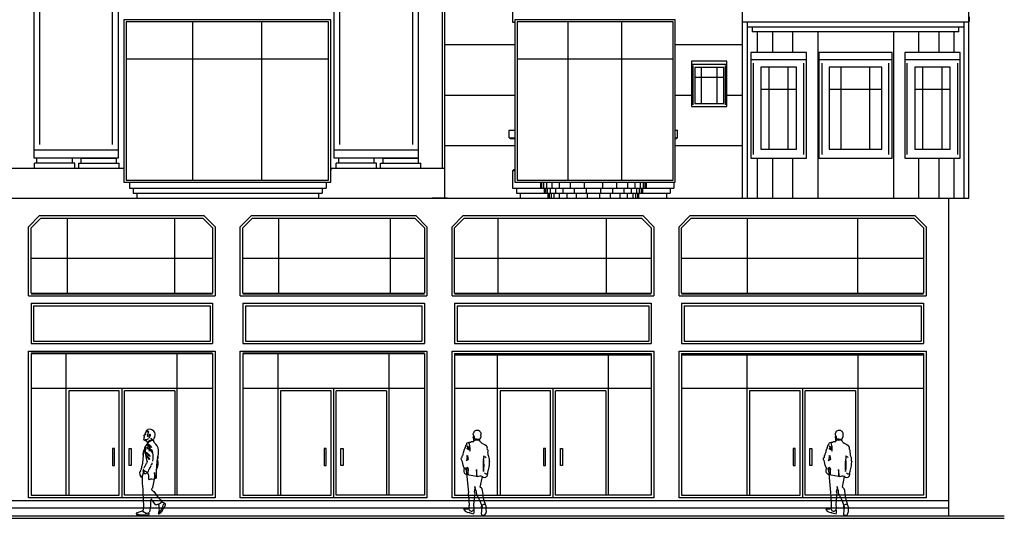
# Model space of a CAD drawing. Header units: inches. Extents: x 330 to 939, y 702 to 1608.
# Tile 4 of 13: x 763 to 939, y 702 to 791. Entities that reach past the tile are written whole.
import ezdxf

# ---------------------------------------------------------------- set-up
doc = ezdxf.new("R2010")
doc.units = ezdxf.units.IN
doc.header["$MEASUREMENT"] = 0
for name, color, linetype, lineweight in [('01_EXISTING_RETAINED', 7, 'Continuous', 25), ('02_NEW_FACADE', 7, 'Continuous', 25), ('03_NEW_WINDOWS', 7, 'Continuous', 25), ('04_GLAZED_ENCLOSURES', 7, 'Continuous', 25)]:
    doc.layers.add(name, color=color, linetype=linetype, lineweight=lineweight)

# ---------------------------------------------------------------- blocks, each defined once
blk = doc.blocks.new('C_ENCLOSURE_04')
at = {"layer": '04_GLAZED_ENCLOSURES'}
for points in [[(14.3, -14.5), (14.3, 14.5), (-14.3, 14.5), (-14.3, -14.5)], [(13.9, -14.1), (13.9, 14.1), (-13.9, 14.1), (-13.9, -14.1)]]:
    blk.add_lwpolyline(points, close=True, dxfattribs=at)
for points in [[(-4.77, -14.1), (-4.77, 14.1)], [(4.77, -14.1), (4.77, 14.1)], [(-13.9, 7.54), (13.9, 7.54)]]:
    blk.add_lwpolyline(points, dxfattribs=at)
blk = doc.blocks.new('C_ENCLOSURE_07')
at = {"layer": '04_GLAZED_ENCLOSURES'}
for points in [[(18.45, -14.5), (18.45, 14.5), (-18.45, 14.5), (-18.45, -14.5)], [(18.05, -14.1), (18.05, 14.1), (-18.05, 14.1), (-18.05, -14.1)]]:
    blk.add_lwpolyline(points, close=True, dxfattribs=at)
for points in [[(-6.15, -14.1), (-6.15, 14.1)], [(6.15, -14.1), (6.15, 14.1)], [(-18.05, 7.54), (18.05, 7.54)]]:
    blk.add_lwpolyline(points, dxfattribs=at)
blk = doc.blocks.new('C_WINDOW_10')
at = {"layer": '03_NEW_WINDOWS'}
for points in [[(4.94, -9.42), (4.94, 9.42), (-4.94, 9.42), (-4.94, -9.42)], [(4.94, 8.19), (4.94, 9.42), (-4.94, 9.42), (-4.94, 8.19)], [(3.16, -7.82), (3.16, 6.78), (-3.16, 6.78), (-3.16, -7.82)]]:
    blk.add_lwpolyline(points, close=True, dxfattribs=at)
for points in [[(-4.5, -8.76), (-4.5, 7.53)], [(4.5, -8.76), (4.5, 7.53)], [(-1.71, -7.82), (-1.71, 6.78)], [(1.71, -7.82), (1.71, 6.78)], [(-3.16, 2.84), (3.16, 2.84)]]:
    blk.add_lwpolyline(points, dxfattribs=at)
blk = doc.blocks.new('C_WINDOW_13')
at = {"layer": '03_NEW_WINDOWS'}
for points in [[(6.53, -9.42), (6.53, 9.42), (-6.53, 9.42), (-6.53, -9.42)], [(6.53, 8.19), (6.53, 9.42), (-6.53, 9.42), (-6.53, 8.19)], [(4.7, -7.82), (4.7, 6.78), (-4.7, 6.78), (-4.7, -7.82)]]:
    blk.add_lwpolyline(points, close=True, dxfattribs=at)
for points in [[(-5.94, -8.76), (-5.94, 7.53)], [(5.94, -8.76), (5.94, 7.53)], [(-2.54, -7.82), (-2.54, 6.78)], [(2.54, -7.82), (2.54, 6.78)], [(-4.7, 2.84), (4.7, 2.84)]]:
    blk.add_lwpolyline(points, dxfattribs=at)
blk = doc.blocks.new('C_WINDOW_16')
at = {"layer": '03_NEW_WINDOWS'}
for points in [[(4.94, -9.42), (4.94, 9.42), (-4.94, 9.42), (-4.94, -9.42)], [(4.94, 8.19), (4.94, 9.42), (-4.94, 9.42), (-4.94, 8.19)], [(3.16, -7.82), (3.16, 6.78), (-3.16, 6.78), (-3.16, -7.82)]]:
    blk.add_lwpolyline(points, close=True, dxfattribs=at)
for points in [[(-4.5, -8.76), (-4.5, 7.53)], [(4.5, -8.76), (4.5, 7.53)], [(-1.71, -7.82), (-1.71, 6.78)], [(1.71, -7.82), (1.71, 6.78)], [(-3.16, 2.84), (3.16, 2.84)]]:
    blk.add_lwpolyline(points, dxfattribs=at)
blk = doc.blocks.new('C_WINDOW_26')
at = {"layer": '03_NEW_WINDOWS'}
for points in [[(3.1461, -4.045), (3.1461, 4.045), (-3.1461, 4.045), (-3.1461, -4.045)], [(3.1461, 3.51915), (3.1461, 4.045), (-3.1461, 4.045), (-3.1461, 3.51915)], [(2.5961, -3.545), (2.5961, 2.9124), (-2.5961, 2.9124), (-2.5961, -3.545)]]:
    blk.add_lwpolyline(points, close=True, dxfattribs=at)
for points in [[(-2.862951, -3.76185), (-2.862951, 3.236)], [(-1.401894, -3.545), (-1.401894, 2.9124)], [(1.401894, -3.545), (1.401894, 2.9124)], [(2.862951, -3.76185), (2.862951, 3.236)], [(-2.5961, 1.168902), (2.5961, 1.168902)]]:
    blk.add_lwpolyline(points, dxfattribs=at)

msp = doc.modelspace()

# ---------------------------------------------------------------- linework, layer by layer
at = {"layer": '01_EXISTING_RETAINED'}
for p, q in [((838.77, 866.83), (838.77, 764.97)), ((839.22, 866.83), (839.22, 759.58)), ((892.25, 848.55), (892.25, 759.58)), ((932.7, 759.58), (932.7, 848.55)), ((851.35, 794.19), (851.35, 791.04)), ((892.27, 791.96), (892.27, 791.07)), ((932.72, 791.96), (932.72, 791.07)), ((851.35, 791.04), (851.73, 791.04)), ((892.27, 791.07), (893.17, 791.07)), ((893.15, 791.07), (893.15, 759.58)), ((893.17, 791.07), (931.82, 791.07)), ((893.17, 791.07), (893.17, 790.17)), ((893.17, 790.17), (894.07, 790.17)), ((894.07, 790.17), (930.92, 790.17)), ((894.07, 790.17), (894.07, 789.27)), ((930.92, 790.17), (931.82, 790.17)), ((930.92, 789.27), (930.92, 790.17)), ((931.8, 791.07), (931.8, 759.58)), ((931.82, 791.07), (932.72, 791.07)), ((931.82, 790.17), (931.82, 791.07)), ((930.92, 789.27), (894.07, 789.27)), ((894.95, 789.27), (894.95, 785.63)), ((897.65, 789.27), (897.65, 785.63)), ((901.24, 789.27), (901.24, 785.63)), ((905.74, 789.27), (905.74, 759.58)), ((919.22, 789.27), (919.22, 759.58)), ((923.71, 789.27), (923.71, 785.63)), ((927.31, 789.27), (927.31, 785.63)), ((930.01, 789.27), (930.01, 785.63)), ((839.22, 787), (851.73, 787)), ((880.37, 787), (892.25, 787)), ((839.22, 778.01), (851.73, 778.01)), ((880.37, 778.01), (883.24, 778.01)), ((889.58, 778.01), (892.25, 778.01)), ((850.72, 770.37), (850.72, 771.72)), ((850.72, 771.72), (851.73, 771.72)), ((850.72, 770.37), (850.72, 771.72)), ((880.37, 771.72), (880.75, 771.72)), ((880.74, 770.37), (880.74, 771.72)), ((880.75, 770.37), (880.75, 771.72)), ((839.22, 769.02), (851.73, 769.02)), ((850.72, 770.37), (851.73, 770.37)), ((850.9, 770.37), (850.9, 770.19)), ((851.73, 770.19), (850.9, 770.19)), ((880.37, 770.37), (880.75, 770.37)), ((880.57, 770.19), (880.37, 770.19)), ((880.37, 769.02), (892.25, 769.02)), ((880.57, 770.19), (880.57, 770.37)), ((773.32, 765.87), (766.12, 765.87)), ((766.12, 764.97), (766.12, 765.87)), ((772.87, 766.77), (766.57, 766.77)), ((766.57, 765.87), (766.57, 766.77)), ((767.02, 766.77), (767.02, 766.8)), ((767.33, 766.77), (767.33, 766.8)), ((767.95, 766.77), (767.95, 766.8)), ((768.87, 766.77), (768.87, 766.8)), ((770.57, 766.77), (770.57, 766.8)), ((771.49, 766.77), (771.49, 766.8)), ((772.11, 766.77), (772.11, 766.8)), ((772.42, 766.77), (772.42, 766.8)), ((772.87, 765.87), (772.87, 766.77)), ((773.32, 764.97), (773.32, 765.87)), ((774.02, 764.97), (774.02, 765.87)), ((774.02, 765.87), (781.21, 765.87)), ((774.47, 765.87), (774.47, 766.77)), ((774.47, 766.77), (780.76, 766.77)), ((774.92, 766.77), (774.92, 766.8)), ((775.23, 766.77), (775.23, 766.8)), ((775.85, 766.77), (775.85, 766.8)), ((776.77, 766.77), (776.77, 766.8)), ((778.47, 766.77), (778.47, 766.8)), ((779.38, 766.77), (779.38, 766.8)), ((780.01, 766.77), (780.01, 766.8)), ((780.31, 766.77), (780.31, 766.8)), ((780.76, 765.87), (780.76, 766.77)), ((781.21, 764.97), (781.21, 765.87)), ((827.11, 765.87), (819.92, 765.87)), ((819.92, 764.97), (819.92, 765.87)), ((826.66, 766.77), (820.37, 766.77)), ((820.37, 765.87), (820.37, 766.77)), ((820.82, 766.77), (820.82, 766.8)), ((821.13, 766.77), (821.13, 766.8)), ((821.75, 766.77), (821.75, 766.8)), ((822.67, 766.77), (822.67, 766.8)), ((824.37, 766.77), (824.37, 766.8)), ((825.28, 766.77), (825.28, 766.8)), ((825.91, 766.77), (825.91, 766.8)), ((826.21, 766.77), (826.21, 766.8)), ((826.66, 765.87), (826.66, 766.77)), ((827.11, 764.97), (827.11, 765.87)), ((827.81, 764.97), (827.81, 765.87)), ((827.81, 765.87), (835.01, 765.87)), ((828.26, 765.87), (828.26, 766.77)), ((828.26, 766.77), (834.56, 766.77)), ((828.71, 766.77), (828.71, 766.8)), ((829.02, 766.77), (829.02, 766.8)), ((829.64, 766.77), (829.64, 766.8)), ((830.56, 766.77), (830.56, 766.8)), ((832.26, 766.77), (832.26, 766.8)), ((833.18, 766.77), (833.18, 766.8)), ((833.8, 766.77), (833.8, 766.8)), ((834.11, 766.77), (834.11, 766.8)), ((834.56, 765.87), (834.56, 766.77)), ((835.01, 764.97), (835.01, 765.87)), ((894.95, 766.75), (894.95, 759.58)), ((897.65, 766.75), (897.65, 759.58)), ((901.24, 766.75), (901.24, 759.58)), ((923.71, 766.75), (923.71, 759.58)), ((927.31, 766.75), (927.31, 759.58)), ((930.01, 766.75), (930.01, 759.58)), ((761.91, 764.97), (782.03, 764.97)), ((819.02, 764.52), (818.97, 764.52)), ((819.02, 764.97), (839.22, 764.97)), ((819.02, 764.52), (819.02, 764.97)), ((851.35, 764.52), (851.35, 761.38)), ((851.35, 764.52), (851.73, 764.52)), ((851.53, 764.7), (851.73, 764.7)), ((851.53, 764.7), (851.53, 764.52)), ((783.04, 762.43), (783.04, 761.38)), ((818.09, 762.43), (818.09, 761.38)), ((856.3, 762.43), (856.3, 761.38)), ((856.52, 762.43), (856.52, 761.38)), ((856.85, 762.43), (856.85, 761.38)), ((857.37, 762.43), (857.37, 761.38)), ((858.32, 762.43), (858.32, 761.38)), ((859.65, 762.43), (859.65, 761.38)), ((861.62, 762.43), (861.62, 761.38)), ((864.12, 762.43), (864.12, 761.38)), ((867.35, 762.43), (867.35, 761.38)), ((869.85, 762.43), (869.85, 761.38)), ((871.82, 762.43), (871.82, 761.38)), ((873.15, 762.43), (873.15, 761.38)), ((874.1, 762.43), (874.1, 761.38)), ((874.62, 762.43), (874.62, 761.38)), ((874.95, 762.43), (874.95, 761.38)), ((875.17, 762.43), (875.17, 761.38)), ((880.12, 762.43), (880.12, 761.38)), ((783.04, 761.38), (818.09, 761.38)), ((783.71, 761.38), (783.71, 760.48)), ((783.71, 760.48), (817.42, 760.48)), ((784.39, 760.48), (784.39, 759.58)), ((816.75, 760.48), (816.75, 759.58)), ((817.42, 761.38), (817.42, 760.48)), ((851.35, 761.38), (880.12, 761.38)), ((852.03, 761.38), (852.03, 760.48)), ((852.03, 760.48), (879.44, 760.48)), ((852.7, 760.48), (852.7, 759.58)), ((856.97, 761.38), (856.97, 760.48)), ((857.19, 761.38), (857.19, 760.48)), ((857.52, 761.38), (857.52, 760.48)), ((857.64, 760.48), (857.64, 759.58)), ((857.87, 760.48), (857.87, 759.58)), ((858.04, 761.38), (858.04, 760.48)), ((858.2, 760.48), (858.2, 759.58)), ((858.71, 760.48), (858.71, 759.58)), ((859, 761.38), (859, 760.48)), ((859.67, 760.48), (859.67, 759.58)), ((860.32, 761.38), (860.32, 760.48)), ((860.99, 760.48), (860.99, 759.58)), ((862.3, 761.38), (862.3, 760.48)), ((862.69, 760.48), (862.69, 759.58)), ((864.44, 761.38), (864.44, 760.48)), ((864.62, 760.48), (864.62, 759.58)), ((866.85, 760.48), (866.85, 759.58)), ((867.03, 761.38), (867.03, 760.48)), ((868.77, 760.48), (868.77, 759.58)), ((869.17, 761.38), (869.17, 760.48)), ((870.47, 760.48), (870.47, 759.58)), ((871.15, 761.38), (871.15, 760.48)), ((871.8, 760.48), (871.8, 759.58)), ((872.47, 761.38), (872.47, 760.48)), ((872.76, 760.48), (872.76, 759.58)), ((873.27, 760.48), (873.27, 759.58)), ((873.43, 761.38), (873.43, 760.48)), ((873.6, 760.48), (873.6, 759.58)), ((873.82, 760.48), (873.82, 759.58)), ((873.94, 761.38), (873.94, 760.48)), ((874.28, 761.38), (874.28, 760.48)), ((874.5, 761.38), (874.5, 760.48)), ((878.77, 760.48), (878.77, 759.58)), ((879.44, 761.38), (879.44, 760.48)), ((668.43, 759.58), (932.7, 759.58)), ((784.39, 759.58), (816.75, 759.58)), ((839.69, 759.58), (836.99, 759.58)), ((852.7, 759.58), (878.77, 759.58)), ((929.11, 702.93), (929.11, 759.58)), ((767.04, 756.49), (765.06, 754.51)), ((767.04, 756.49), (796.33, 756.49)), ((796.33, 756.49), (798.32, 754.51)), ((804.8, 756.49), (802.81, 754.51)), ((804.8, 756.49), (834.09, 756.49)), ((834.09, 756.49), (836.07, 754.51)), ((842.55, 756.49), (840.57, 754.51)), ((842.55, 756.49), (874.54, 756.49)), ((874.54, 756.49), (876.52, 754.51)), ((883, 756.49), (881.02, 754.51)), ((883, 756.49), (923.08, 756.49)), ((923.08, 756.49), (925.06, 754.51)), ((767.23, 756.04), (765.51, 754.32)), ((767.23, 756.04), (796.15, 756.04)), ((772.01, 742.66), (772.01, 756.04)), ((791.16, 742.66), (791.16, 756.04)), ((796.15, 756.04), (797.87, 754.32)), ((804.98, 756.04), (803.26, 754.32)), ((804.98, 756.04), (833.9, 756.04)), ((809.7, 742.66), (809.7, 756.04)), ((829.61, 742.66), (829.61, 756.04)), ((833.9, 756.04), (835.62, 754.32)), ((842.74, 756.04), (841.02, 754.32)), ((842.74, 756.04), (874.35, 756.04)), ((848.75, 742.66), (848.75, 756.04)), ((868.11, 742.66), (868.11, 756.04)), ((874.35, 756.04), (876.07, 754.32)), ((883.19, 756.04), (881.47, 754.32)), ((883.19, 756.04), (922.89, 756.04)), ((893.2, 742.66), (893.2, 756.04)), ((912.91, 742.66), (912.91, 756.04)), ((922.89, 756.04), (924.61, 754.32)), ((765.06, 742.21), (765.06, 754.51)), ((765.51, 742.66), (765.51, 754.32)), ((797.87, 754.32), (797.87, 742.66)), ((798.32, 754.51), (798.32, 742.21)), ((802.81, 742.21), (802.81, 754.51)), ((803.26, 742.66), (803.26, 754.32)), ((835.62, 754.32), (835.62, 742.66)), ((836.07, 754.51), (836.07, 742.21)), ((840.57, 742.21), (840.57, 754.51)), ((841.02, 742.66), (841.02, 754.32)), ((876.07, 754.32), (876.07, 742.66)), ((876.52, 754.51), (876.52, 742.21)), ((881.02, 742.21), (881.02, 754.51)), ((881.47, 742.66), (881.47, 754.32)), ((924.61, 754.32), (924.61, 742.66)), ((925.06, 754.51), (925.06, 742.21)), ((765.51, 748.9), (797.87, 748.9)), ((803.26, 748.9), (835.62, 748.9)), ((841.02, 748.9), (876.07, 748.9)), ((881.47, 748.9), (924.61, 748.9)), ((765.51, 742.66), (797.87, 742.66)), ((765.51, 742.55), (797.87, 742.55)), ((803.26, 742.66), (835.62, 742.66)), ((803.26, 742.55), (835.62, 742.55)), ((841.02, 742.66), (876.07, 742.66)), ((841.02, 742.55), (876.07, 742.55)), ((881.47, 742.66), (924.61, 742.66)), ((881.47, 742.55), (924.61, 742.55)), ((765.06, 742.21), (798.32, 742.21)), ((765.51, 740.86), (797.87, 740.86)), ((765.51, 740.86), (765.51, 733.67)), ((797.87, 740.86), (797.87, 733.67)), ((802.81, 742.21), (836.07, 742.21)), ((803.26, 740.86), (803.26, 733.67)), ((803.26, 740.86), (835.62, 740.86)), ((835.62, 740.86), (835.62, 733.67)), ((840.57, 742.21), (876.52, 742.21)), ((841.02, 740.86), (876.07, 740.86)), ((841.02, 740.86), (841.02, 733.67)), ((876.07, 740.86), (876.07, 733.67)), ((881.02, 742.21), (925.06, 742.21)), ((881.47, 740.86), (881.47, 733.67)), ((881.47, 740.86), (924.61, 740.86)), ((924.61, 740.86), (924.61, 733.67)), ((765.96, 740.41), (797.42, 740.41)), ((765.96, 740.41), (765.96, 734.12)), ((797.42, 740.41), (797.42, 734.12)), ((803.71, 740.41), (803.71, 734.12)), ((803.71, 740.41), (835.17, 740.41)), ((835.17, 740.41), (835.17, 734.12)), ((841.46, 740.41), (875.62, 740.41)), ((841.46, 740.41), (841.46, 734.12)), ((875.62, 740.41), (875.62, 734.12)), ((881.91, 740.41), (881.91, 734.12)), ((881.91, 740.41), (924.16, 740.41)), ((924.16, 740.41), (924.16, 734.12)), ((765.51, 733.67), (797.87, 733.67)), ((765.96, 734.12), (797.42, 734.12)), ((803.26, 733.67), (835.62, 733.67)), ((803.71, 734.12), (835.17, 734.12)), ((841.02, 733.67), (876.07, 733.67)), ((841.46, 734.12), (875.62, 734.12)), ((881.47, 733.67), (924.61, 733.67)), ((881.91, 734.12), (924.16, 734.12)), ((765.06, 732.32), (798.32, 732.32)), ((765.06, 706.16), (765.06, 732.32)), ((765.51, 732.03), (797.87, 732.03)), ((798.32, 732.32), (798.32, 706.16)), ((802.81, 706.16), (802.81, 732.32)), ((802.81, 732.32), (836.07, 732.32)), ((803.26, 732.03), (835.62, 732.03)), ((836.07, 732.32), (836.07, 706.16)), ((840.57, 732.32), (876.52, 732.32)), ((840.57, 706.16), (840.57, 732.32)), ((876.52, 732.32), (876.52, 706.16)), ((881.02, 706.16), (881.02, 732.32)), ((881.02, 732.32), (925.06, 732.32)), ((925.06, 732.32), (925.06, 706.16)), ((765.51, 731.87), (797.87, 731.87)), ((765.51, 731.87), (765.51, 706.61)), ((771.8, 706.61), (771.8, 731.87)), ((791.58, 706.61), (791.58, 731.87)), ((797.87, 731.87), (797.87, 706.61)), ((803.26, 731.87), (803.26, 706.61)), ((803.26, 731.87), (835.62, 731.87)), ((809.55, 706.61), (809.55, 731.87)), ((829.33, 706.61), (829.33, 731.87)), ((835.62, 731.87), (835.62, 706.61)), ((841.02, 731.87), (876.07, 731.87)), ((841.02, 731.87), (841.02, 706.61)), ((841.02, 731.63), (876.07, 731.63)), ((848.66, 706.61), (848.66, 731.87)), ((868.43, 706.61), (868.43, 731.87)), ((876.07, 731.87), (876.07, 706.61)), ((881.47, 731.87), (881.47, 706.61)), ((881.47, 731.87), (924.61, 731.87)), ((881.47, 731.63), (924.61, 731.63)), ((893.15, 706.61), (893.15, 731.87)), ((912.93, 706.61), (912.93, 731.87)), ((924.61, 731.87), (924.61, 706.61)), ((797.87, 725.66), (765.51, 725.66)), ((772.25, 725.21), (772.25, 706.61)), ((781.24, 725.21), (772.25, 725.21)), ((781.24, 706.61), (781.24, 725.21)), ((781.69, 725.66), (781.69, 706.16)), ((782.14, 706.61), (782.14, 725.21)), ((791.13, 725.21), (782.14, 725.21)), ((791.13, 725.21), (791.13, 706.61)), ((835.62, 725.66), (803.26, 725.66)), ((818.99, 725.21), (810, 725.21)), ((810, 725.21), (810, 706.61)), ((818.99, 706.61), (818.99, 725.21)), ((819.44, 725.66), (819.44, 706.16)), ((828.88, 725.21), (819.89, 725.21)), ((819.89, 706.61), (819.89, 725.21)), ((828.88, 725.21), (828.88, 706.61)), ((876.07, 725.66), (841.02, 725.66)), ((849.11, 725.21), (849.11, 706.61)), ((858.09, 725.21), (849.11, 725.21)), ((858.09, 706.61), (858.09, 725.21)), ((858.54, 725.66), (858.54, 706.16)), ((858.99, 706.61), (858.99, 725.21)), ((867.98, 725.21), (858.99, 725.21)), ((867.98, 725.21), (867.98, 706.61)), ((924.61, 725.66), (881.47, 725.66)), ((902.59, 725.21), (893.6, 725.21)), ((893.6, 725.21), (893.6, 706.61)), ((902.59, 706.61), (902.59, 725.21)), ((903.04, 725.66), (903.04, 706.16)), ((912.48, 725.21), (903.49, 725.21)), ((903.49, 706.61), (903.49, 725.21)), ((912.48, 725.21), (912.48, 706.61)), ((786.02, 718.01), (785.86, 717.59)), ((786.28, 718.24), (786.34, 718.27)), ((786.44, 717.9), (786.37, 717.73)), ((844.41, 717.88), (844.38, 717.68)), ((845.59, 717.91), (845.55, 717.96)), ((845.63, 717.86), (845.59, 717.91)), ((845.67, 717.79), (845.63, 717.86)), ((908.97, 717.88), (908.93, 717.68)), ((910.14, 717.91), (910.11, 717.96)), ((910.18, 717.86), (910.14, 717.91)), ((910.23, 717.79), (910.18, 717.86)), ((785.88, 717.53), (785.56, 717.15)), ((785.56, 717.15), (785.65, 717.09)), ((785.59, 716.64), (785.58, 716.56)), ((785.58, 716.56), (785.61, 716.48)), ((785.63, 716.71), (785.59, 716.64)), ((785.61, 716.48), (785.71, 716.43)), ((785.64, 716.73), (785.63, 716.71)), ((785.65, 717.09), (785.64, 716.9)), ((785.64, 716.9), (785.72, 716.86)), ((785.66, 716.87), (785.64, 716.77)), ((785.64, 716.77), (785.64, 716.73)), ((785.71, 716.43), (785.85, 716.39)), ((785.85, 716.39), (786.02, 716.32)), ((785.86, 717.59), (785.88, 717.53)), ((786.02, 716.32), (786.13, 716.25)), ((786.13, 716.25), (786.17, 716.19)), ((786.17, 716.19), (786.2, 716.08)), ((786.42, 716.99), (786.26, 717.09)), ((786.56, 717.36), (786.42, 716.99)), ((786.53, 716.9), (786.63, 716.9)), ((786.63, 716.9), (786.71, 717.07)), ((786.71, 717.07), (786.81, 717.23)), ((843.85, 716.09), (844, 716.16)), ((844, 716.16), (844.3, 716.19)), ((844.32, 716.95), (844.27, 716.88)), ((844.27, 716.88), (844.36, 716.76)), ((844.32, 717.62), (844.28, 717.53)), ((844.28, 717.53), (844.3, 717.36)), ((844.3, 717.36), (844.36, 717.28)), ((844.3, 716.19), (844.41, 716.21)), ((844.38, 717.68), (844.32, 717.62)), ((844.36, 717.25), (844.32, 716.95)), ((844.36, 717.28), (844.41, 717.21)), ((844.36, 716.76), (844.36, 716.56)), ((844.36, 716.56), (844.36, 716.44)), ((844.36, 716.44), (844.48, 716.33)), ((844.41, 717.21), (844.45, 717.15)), ((844.45, 717.15), (844.5, 717.09)), ((844.5, 717.09), (844.5, 717.01)), ((844.5, 717.01), (844.5, 716.8)), ((844.5, 716.8), (844.62, 716.69)), ((844.62, 716.69), (844.79, 716.67)), ((844.79, 716.67), (844.95, 716.64)), ((844.95, 716.64), (845.21, 716.63)), ((845.21, 716.63), (845.33, 716.56)), ((845.33, 716.56), (845.41, 716.59)), ((845.41, 716.6), (845.57, 716.67)), ((845.57, 716.67), (845.74, 717.06)), ((845.72, 717.68), (845.67, 717.79)), ((845.7, 717.36), (845.75, 717.37)), ((845.74, 717.06), (845.7, 717.36)), ((845.74, 717.45), (845.72, 717.68)), ((845.75, 717.37), (845.74, 717.45)), ((908.41, 716.09), (908.56, 716.16)), ((908.56, 716.16), (908.85, 716.19)), ((908.87, 717.62), (908.83, 717.53)), ((908.83, 717.53), (908.85, 717.36)), ((908.87, 716.95), (908.83, 716.88)), ((908.83, 716.88), (908.92, 716.76)), ((908.85, 717.36), (908.91, 717.28)), ((908.85, 716.19), (908.96, 716.21)), ((908.93, 717.68), (908.87, 717.62)), ((908.92, 717.25), (908.87, 716.95)), ((908.91, 717.28), (908.96, 717.21)), ((908.92, 716.76), (908.91, 716.56)), ((908.91, 716.56), (908.92, 716.44)), ((908.92, 716.44), (909.03, 716.33)), ((908.96, 717.21), (909.01, 717.15)), ((909.01, 717.15), (909.06, 717.09)), ((909.06, 717.09), (909.05, 717.01)), ((909.05, 717.01), (909.05, 716.8)), ((909.05, 716.8), (909.17, 716.69)), ((909.17, 716.69), (909.34, 716.67)), ((909.34, 716.67), (909.5, 716.64)), ((909.5, 716.64), (909.76, 716.63)), ((909.76, 716.63), (909.88, 716.56)), ((909.88, 716.56), (909.96, 716.59)), ((909.97, 716.6), (910.12, 716.67)), ((910.12, 716.67), (910.3, 717.06)), ((910.27, 717.68), (910.23, 717.79)), ((910.25, 717.36), (910.3, 717.37)), ((910.3, 717.06), (910.25, 717.36)), ((910.29, 717.45), (910.27, 717.68)), ((910.3, 717.37), (910.29, 717.45)), ((780.37, 714.95), (780.01, 714.95)), ((780.01, 714.95), (780.01, 711.89)), ((780.37, 711.89), (780.37, 714.95)), ((783.01, 714.95), (783.36, 714.95)), ((783.01, 711.89), (783.01, 714.95)), ((783.36, 714.95), (783.36, 711.89)), ((786.2, 716.08), (786.23, 716.05)), ((786.23, 716.05), (786.28, 716.03)), ((818.12, 714.95), (817.77, 714.95)), ((817.77, 714.95), (817.77, 711.89)), ((818.12, 711.89), (818.12, 714.95)), ((820.76, 714.95), (821.12, 714.95)), ((820.76, 711.89), (820.76, 714.95)), ((821.12, 714.95), (821.12, 711.89)), ((842.61, 714.23), (842.67, 714.38)), ((842.67, 714.38), (842.77, 714.8)), ((842.77, 714.8), (842.85, 714.91)), ((842.85, 714.91), (842.93, 714.98)), ((842.88, 715.17), (842.89, 715.19)), ((842.93, 714.98), (842.88, 715.17)), ((842.89, 715.19), (842.99, 715.31)), ((842.99, 715.31), (843, 715.42)), ((843, 715.42), (843.18, 715.67)), ((843.18, 715.67), (843.19, 715.75)), ((843.19, 715.75), (843.21, 715.86)), ((843.21, 715.86), (843.28, 715.94)), ((843.29, 715.33), (843.26, 715.31)), ((843.26, 715.31), (843.26, 715.26)), ((843.26, 715.26), (843.33, 715.16)), ((843.27, 714.96), (843.31, 714.99)), ((843.27, 714.88), (843.27, 714.96)), ((843.3, 714.83), (843.27, 714.88)), ((843.28, 715.94), (843.4, 715.98)), ((843.36, 715.33), (843.29, 715.33)), ((843.64, 714.71), (843.3, 714.83)), ((843.33, 715.16), (843.31, 715)), ((843.31, 714.99), (843.41, 714.98)), ((843.42, 715.28), (843.36, 715.33)), ((843.4, 715.98), (843.5, 715.99)), ((843.41, 714.98), (843.61, 714.88)), ((843.5, 715.2), (843.42, 715.28)), ((843.5, 716), (843.62, 716.06)), ((843.5, 715.99), (843.6, 715.73)), ((843.58, 715.08), (843.5, 715.2)), ((843.68, 714.91), (843.58, 715.08)), ((843.6, 715.73), (843.66, 715.48)), ((843.61, 714.88), (843.68, 714.91)), ((843.62, 716.06), (843.85, 716.09)), ((843.64, 714.62), (843.64, 714.71)), ((843.72, 714.54), (843.64, 714.43)), ((843.66, 715.48), (843.67, 715.3)), ((843.67, 715.3), (843.71, 715.06)), ((843.71, 715.06), (843.71, 714.85)), ((843.71, 714.85), (843.72, 714.54)), ((857.22, 714.95), (856.87, 714.95)), ((856.87, 714.95), (856.87, 711.89)), ((857.22, 711.89), (857.22, 714.95)), ((859.86, 714.95), (860.22, 714.95)), ((859.86, 711.89), (859.86, 714.95)), ((860.22, 714.95), (860.22, 711.89)), ((901.72, 714.95), (901.36, 714.95)), ((901.36, 714.95), (901.36, 711.89)), ((901.72, 711.89), (901.72, 714.95)), ((904.36, 714.95), (904.71, 714.95)), ((904.36, 711.89), (904.36, 714.95)), ((904.71, 714.95), (904.71, 711.89)), ((907.16, 714.23), (907.23, 714.38)), ((907.23, 714.38), (907.33, 714.8)), ((907.33, 714.8), (907.41, 714.91)), ((907.41, 714.91), (907.49, 714.98)), ((907.44, 715.19), (907.55, 715.31)), ((907.44, 715.17), (907.44, 715.19)), ((907.49, 714.98), (907.44, 715.17)), ((907.55, 715.42), (907.73, 715.67)), ((907.55, 715.31), (907.55, 715.42)), ((907.73, 715.67), (907.74, 715.75)), ((907.74, 715.75), (907.77, 715.86)), ((907.77, 715.86), (907.83, 715.94)), ((907.84, 715.33), (907.82, 715.31)), ((907.82, 715.31), (907.82, 715.26)), ((907.82, 715.26), (907.89, 715.16)), ((907.82, 714.96), (907.87, 714.99)), ((907.83, 714.88), (907.82, 714.96)), ((907.83, 715.94), (907.96, 715.98)), ((907.85, 714.83), (907.83, 714.88)), ((907.92, 715.33), (907.84, 715.33)), ((908.2, 714.71), (907.85, 714.83)), ((907.89, 715.16), (907.87, 715)), ((907.87, 714.99), (907.96, 714.98)), ((907.98, 715.28), (907.92, 715.33)), ((907.96, 715.98), (908.05, 715.99)), ((907.96, 714.98), (908.16, 714.88)), ((908.05, 715.2), (907.98, 715.28)), ((908.05, 716), (908.17, 716.06)), ((908.05, 715.99), (908.16, 715.73)), ((908.14, 715.08), (908.05, 715.2)), ((908.24, 714.91), (908.14, 715.08)), ((908.16, 715.73), (908.21, 715.48)), ((908.16, 714.88), (908.24, 714.91)), ((908.17, 716.06), (908.41, 716.09)), ((908.27, 714.54), (908.19, 714.43)), ((908.2, 714.62), (908.2, 714.71)), ((908.21, 715.48), (908.23, 715.3)), ((908.23, 715.3), (908.27, 715.06)), ((908.27, 715.06), (908.26, 714.85)), ((908.26, 714.85), (908.27, 714.54)), ((785.97, 713.88), (786.6, 713.17)), ((786.01, 713.65), (786.53, 713.06)), ((842.19, 713.14), (842.23, 713.27)), ((842.23, 712.94), (842.19, 713.14)), ((842.23, 713.27), (842.31, 713.35)), ((842.31, 712.8), (842.23, 712.94)), ((842.31, 713.35), (842.38, 713.4)), ((842.39, 712.53), (842.31, 712.8)), ((842.38, 713.56), (842.41, 713.66)), ((842.38, 713.4), (842.38, 713.56)), ((842.41, 713.66), (842.52, 713.81)), ((842.52, 713.81), (842.53, 713.97)), ((842.53, 713.97), (842.61, 714.23)), ((843.44, 712.99), (843.14, 712.72)), ((843.14, 712.72), (843.17, 712.84)), ((843.17, 712.84), (843.24, 712.91)), ((843.19, 713.11), (843.32, 713.14)), ((843.24, 712.91), (843.19, 713.11)), ((843.2, 713.61), (843.33, 713.69)), ((843.27, 713.5), (843.2, 713.61)), ((843.25, 713.41), (843.27, 713.5)), ((843.32, 713.14), (843.25, 713.41)), ((843.33, 713.68), (843.44, 712.99)), ((906.75, 713.14), (906.79, 713.27)), ((906.78, 712.94), (906.75, 713.14)), ((906.87, 712.8), (906.78, 712.94)), ((906.79, 713.27), (906.86, 713.35)), ((906.86, 713.35), (906.93, 713.4)), ((906.95, 712.53), (906.87, 712.8)), ((906.93, 713.4), (906.94, 713.56)), ((906.94, 713.56), (906.97, 713.66)), ((906.97, 713.66), (907.07, 713.81)), ((907.07, 713.81), (907.08, 713.97)), ((907.08, 713.97), (907.16, 714.23)), ((908, 712.99), (907.69, 712.72)), ((907.69, 712.72), (907.73, 712.84)), ((907.73, 712.84), (907.8, 712.91)), ((907.74, 713.11), (907.88, 713.14)), ((907.8, 712.91), (907.74, 713.11)), ((907.76, 713.61), (907.89, 713.69)), ((907.83, 713.5), (907.76, 713.61)), ((907.8, 713.41), (907.83, 713.5)), ((907.88, 713.14), (907.8, 713.41)), ((907.89, 713.68), (908, 712.99)), ((780.01, 711.89), (780.37, 711.89)), ((783.36, 711.89), (783.01, 711.89)), ((785.6, 711.07), (785.53, 711.28)), ((785.67, 711.04), (785.6, 710.63)), ((817.77, 711.89), (818.12, 711.89)), ((821.12, 711.89), (820.76, 711.89)), ((842.51, 711.98), (842.39, 712.53)), ((842.57, 711.76), (842.51, 711.98)), ((842.66, 711.57), (842.57, 711.76)), ((843.3, 711.52), (842.91, 711.37)), ((842.91, 711.37), (843.18, 710.92)), ((843.09, 711.08), (843.47, 707.07)), ((843.18, 710.92), (843.28, 711.47)), ((844.92, 711.18), (844.91, 709.92)), ((845.06, 709.89), (844.92, 711.18)), ((856.87, 711.89), (857.22, 711.89)), ((860.22, 711.89), (859.86, 711.89)), ((901.36, 711.89), (901.72, 711.89)), ((904.71, 711.89), (904.36, 711.89)), ((907.07, 711.98), (906.95, 712.53)), ((907.13, 711.76), (907.07, 711.98)), ((907.22, 711.57), (907.13, 711.76)), ((907.85, 711.52), (907.46, 711.37)), ((907.46, 711.37), (907.74, 710.92)), ((907.64, 711.08), (908.02, 707.07)), ((907.74, 710.92), (907.84, 711.47)), ((909.47, 711.18), (909.46, 709.92)), ((909.62, 709.89), (909.47, 711.18)), ((785.3, 709.38), (785.29, 708.99)), ((785.34, 709.82), (785.3, 709.38)), ((785.35, 710.18), (785.34, 709.82)), ((785.82, 710.4), (785.61, 710.65)), ((785.93, 710.4), (785.82, 710.4)), ((786.01, 710.47), (785.93, 710.4)), ((786.12, 710.5), (786.01, 710.47)), ((786.18, 710.73), (786.12, 710.5)), ((787.48, 709.41), (787.07, 709.45)), ((787.48, 709.46), (787.15, 707.98)), ((787.49, 709.75), (787.48, 709.58)), ((787.48, 709.58), (787.48, 709.41)), ((787.58, 709.94), (787.49, 709.75)), ((787.62, 709.57), (787.52, 710.65)), ((787.52, 710.65), (787.58, 709.94)), ((787.82, 709.6), (787.62, 709.57)), ((844.91, 709.92), (843.58, 710.16)), ((845.58, 708.03), (845.98, 709.92)), ((846.86, 710.41), (846.77, 709.95)), ((909.46, 709.92), (908.13, 710.16)), ((910.14, 708.03), (910.53, 709.92)), ((911.41, 710.41), (911.33, 709.95)), ((785.29, 708.99), (785.29, 708.68)), ((785.29, 708.68), (785.38, 708.2)), ((785.38, 708.2), (785.43, 707.62)), ((785.43, 707.62), (785.42, 707.23)), ((787.04, 707.75), (787, 707.71)), ((787, 707.71), (787.01, 707.56)), ((787.01, 707.56), (787.12, 707.51)), ((787.07, 707.77), (787.04, 707.75)), ((787.11, 707.86), (787.07, 707.77)), ((787.16, 707.87), (787.11, 707.86)), ((787.12, 707.51), (787.24, 707.36)), ((787.15, 707.98), (787.16, 707.87)), ((787.24, 707.36), (787.38, 707.27)), ((844.53, 707.19), (844.7, 707.78)), ((844.62, 708.14), (844.7, 707.8)), ((844.7, 707.78), (844.62, 708.14)), ((844.7, 707.8), (844.62, 707.67)), ((844.62, 707.67), (844.81, 707.47)), ((844.81, 707.47), (844.84, 707.17)), ((845.8, 707.83), (845.58, 708.03)), ((845.9, 707.73), (845.8, 707.83)), ((845.99, 707.44), (845.9, 707.73)), ((846.08, 706.7), (845.99, 707.44)), ((909.08, 707.19), (909.26, 707.78)), ((909.18, 708.14), (909.26, 707.8)), ((909.26, 707.78), (909.18, 708.14)), ((909.26, 707.8), (909.18, 707.67)), ((909.18, 707.67), (909.37, 707.47)), ((909.37, 707.47), (909.39, 707.17)), ((910.36, 707.83), (910.14, 708.03)), ((910.46, 707.73), (910.36, 707.83)), ((910.55, 707.44), (910.46, 707.73)), ((910.63, 706.7), (910.55, 707.44)), ((929.11, 705.62), (668.43, 705.62)), ((798.32, 706.16), (765.06, 706.16)), ((765.51, 706.61), (781.24, 706.61)), ((797.87, 706.61), (782.14, 706.61)), ((785.42, 707.23), (785.44, 706.84)), ((785.44, 706.84), (785.5, 706.16)), ((785.51, 705.94), (785.49, 705.61)), ((785.49, 705.61), (785.57, 704.97)), ((785.5, 706.16), (785.51, 705.94)), ((786.86, 705.64), (786.81, 705.43)), ((786.91, 705.97), (786.86, 705.64)), ((787.73, 704.83), (786.91, 705.97)), ((787.38, 707.27), (788.11, 706.26)), ((788.11, 706.26), (788.28, 706.06)), ((788.28, 706.06), (788.47, 705.88)), ((788.47, 705.88), (788.59, 705.75)), ((788.59, 705.75), (788.76, 705.56)), ((836.07, 706.16), (802.81, 706.16)), ((803.26, 706.61), (818.99, 706.61)), ((835.62, 706.61), (819.89, 706.61)), ((876.52, 706.16), (840.57, 706.16)), ((841.02, 706.61), (858.09, 706.61)), ((843.49, 706.51), (843.59, 704.79)), ((844.46, 704.9), (844.6, 706.59)), ((844.6, 707.08), (844.53, 707.19)), ((844.67, 706.84), (844.6, 707.08)), ((844.6, 706.59), (844.67, 706.84)), ((844.84, 707.17), (844.92, 706.8)), ((844.92, 706.8), (845.05, 706.51)), ((845.05, 706.51), (845.28, 706.07)), ((845.28, 706.07), (845.53, 705.62)), ((845.53, 705.62), (845.92, 704.53)), ((846.13, 706.35), (846.08, 706.7)), ((846.34, 705.37), (846.13, 706.35)), ((876.07, 706.61), (858.99, 706.61)), ((925.06, 706.16), (881.02, 706.16)), ((881.47, 706.61), (902.59, 706.61)), ((924.61, 706.61), (903.49, 706.61)), ((908.05, 706.51), (908.14, 704.79)), ((909.01, 704.9), (909.15, 706.59)), ((909.16, 707.08), (909.08, 707.19)), ((909.15, 706.59), (909.22, 706.84)), ((909.22, 706.84), (909.16, 707.08)), ((909.39, 707.17), (909.47, 706.8)), ((909.47, 706.8), (909.6, 706.51)), ((909.6, 706.51), (909.83, 706.07)), ((909.83, 706.07), (910.08, 705.62)), ((910.08, 705.62), (910.47, 704.53)), ((910.69, 706.35), (910.63, 706.7)), ((910.9, 705.37), (910.69, 706.35)), ((929.11, 704.28), (668.43, 704.28)), ((785.58, 704.44), (785.46, 703.81)), ((785.57, 704.97), (785.58, 704.44)), ((786.78, 704.65), (786.63, 703.63)), ((786.81, 705.43), (786.78, 704.65)), ((788.18, 705.02), (787.73, 704.83)), ((788.87, 704.36), (788.51, 703.69)), ((788.76, 705.56), (788.85, 705.53)), ((788.85, 705.53), (788.85, 705.42)), ((788.85, 705.42), (788.92, 705.38)), ((788.92, 705.38), (789.11, 705.3)), ((789.11, 705.3), (789.24, 705.22)), ((789.24, 705.22), (789.28, 705.2)), ((789.28, 705.2), (789.29, 705.15)), ((789.29, 705.15), (789.5, 705.06)), ((844.51, 704.37), (844.46, 704.9)), ((844.48, 703.94), (844.51, 704.37)), ((845.88, 704.36), (845.82, 704.16)), ((845.82, 704.16), (845.82, 703.78)), ((845.92, 704.53), (845.88, 704.36)), ((846.59, 704.27), (845.98, 704.23)), ((846.41, 705.31), (846.34, 705.37)), ((846.58, 704.74), (846.41, 705.31)), ((846.66, 704.49), (846.59, 704.26)), ((846.64, 704.13), (846.59, 704.27)), ((846.67, 703.72), (846.64, 704.13)), ((909.07, 704.37), (909.01, 704.9)), ((909.04, 703.94), (909.07, 704.37)), ((910.38, 704.16), (910.37, 703.78)), ((910.43, 704.36), (910.38, 704.16)), ((910.47, 704.53), (910.43, 704.36)), ((911.15, 704.27), (910.54, 704.23)), ((910.97, 705.31), (910.9, 705.37)), ((911.13, 704.74), (910.97, 705.31)), ((911.22, 704.49), (911.15, 704.26)), ((911.2, 704.13), (911.15, 704.27)), ((911.23, 703.72), (911.2, 704.13)), ((651, 702.93), (939, 702.93)), ((651, 702.48), (939, 702.48)), ((784.24, 703.39), (784.22, 703.33)), ((784.22, 703.33), (784.39, 703.11)), ((785.29, 703.74), (784.24, 703.39)), ((784.28, 703.32), (784.28, 703.42)), ((784.4, 703.24), (784.28, 703.32)), ((784.39, 703.11), (785.17, 702.99)), ((784.77, 703.11), (784.4, 703.24)), ((785.18, 703.04), (784.77, 703.11)), ((785.52, 703.03), (785.18, 703.04)), ((785.4, 703.77), (785.29, 703.74)), ((785.84, 703.07), (785.52, 703.03)), ((786.51, 703.04), (785.84, 703.07)), ((788.3, 703.41), (788.21, 703.41)), ((788.51, 703.69), (788.3, 703.41)), ((843.71, 703.39), (843.7, 703.55)), ((844.01, 703.31), (843.71, 703.39)), ((844.46, 703.23), (844.01, 703.31)), ((845.82, 703.78), (845.75, 703.33)), ((845.75, 703.33), (845.8, 703.14)), ((845.8, 703.14), (845.92, 703.05)), ((845.92, 703.05), (846.24, 703.02)), ((846.24, 703.02), (846.42, 703.1)), ((846.42, 703.1), (846.55, 703.32)), ((846.55, 703.32), (846.67, 703.72)), ((908.26, 703.39), (908.25, 703.55)), ((908.57, 703.31), (908.26, 703.39)), ((909.01, 703.23), (908.57, 703.31)), ((910.37, 703.78), (910.31, 703.33)), ((910.31, 703.33), (910.35, 703.14)), ((910.35, 703.14), (910.47, 703.05)), ((910.47, 703.05), (910.8, 703.02)), ((910.8, 703.02), (910.98, 703.1)), ((910.98, 703.1), (911.1, 703.32)), ((911.1, 703.32), (911.23, 703.72))]:
    msp.add_line(p, q, dxfattribs=at)
for centre, radius, start, end in [((786.31, 717.9), 0.342, 95.1093, 149.6411), ((786.17, 718.16), 0.192, 209.3602, 299.3602), ((786.35, 717.92), 0.101, 336.5859, 137.9953), ((786.65, 717.4), 0.973, 38.8461, 110.5265), ((786.83, 717.42), 0.828, 337.5702, 45.1165), ((845.02, 717.43), 0.745, 45.1575, 141.624), ((909.58, 717.43), 0.745, 45.1575, 141.624), ((785.87, 717.03), 0.509, 264.1453, 288.1116), ((785.51, 717.07), 0.577, 35.3009, 51.5611), ((785.44, 717.13), 0.6, 31.6024, 41.9913), ((785.97, 717.52), 0.0857, 183.9931, 254.5798), ((785.74, 717.25), 0.389, 50.5736, 66.4606), ((785.9, 717.5), 0.0955, 22.6815, 85.928), ((786.1, 716.93), 0.396, 259.8949, 337.9713), ((787.55, 714.86), 1.59, 107.1668, 147.1823), ((786.39, 717.18), 0.158, 133.5185, 215.0543), ((787.24, 715.09), 1.36, 88.8081, 136.1769), ((786.17, 717.42), 0.17, 309.1872, 28.8379), ((786.62, 717.55), 0.303, 144.3056, 189.4045), ((786.69, 717.3), 0.141, 328.1296, 154.5791), ((787.19, 716.89), 0.353, 189.5317, 296.1906), ((787.13, 715.77), 0.609, 69.4863, 94.7914), ((786.71, 715.91), 0.773, 7.8167, 34.3677), ((786.47, 717.02), 1.04, 337.0073, 355.3053), ((787.68, 716.98), 0.167, 113.2497, 199.5143), ((844.81, 715.86), 0.578, 90.7032, 142.335), ((843.78, 737.36), 20.94, 272.8138, 273.8726), ((845.02, 715.8), 0.686, 20.9493, 75.2447), ((845.71, 716.53), 0.299, 166.5646, 217.8265), ((909.37, 715.86), 0.578, 90.7032, 142.335), ((908.33, 737.36), 20.94, 272.8138, 273.8726), ((909.57, 715.8), 0.686, 20.9493, 75.2447), ((910.27, 716.53), 0.299, 166.5646, 217.8265), ((787.01, 713.96), 1.57, 141.1983, 195.6354), ((789.74, 713.35), 4.25, 161.3222, 178.5224), ((786.98, 714.72), 1.26, 123.963, 181.007), ((790.33, 714.35), 4.46, 169.5725, 203.1899), ((786.42, 715.06), 0.535, 31.5911, 141.7718), ((786.27, 715), 0.0824, 18.6615, 286.9085), ((787.99, 715.55), 1.79, 164.3751, 174.3646), ((790.79, 723.15), 8.99, 239.9793, 243.1147), ((785.78, 713.21), 1.78, 55.8794, 73.0957), ((786.31, 714.74), 0.648, 43.9912, 90.3211), ((785.71, 713.06), 2.06, 46.6055, 72.2121), ((786.53, 714.63), 0.0533, 40.4396, 279.0643), ((782.43, 702.49), 12.76, 69.6048, 71.1626), ((786.9, 715.27), 0.692, 242.3568, 258.617), ((786.76, 715.15), 0.042, 214.8194, 63.7694), ((786.81, 714.63), 0.0643, 216.8938, 123.5078), ((786.66, 713.96), 0.538, 13.826, 66.9935), ((785.74, 714.47), 1.43, 24.0375, 37.3529), ((782.02, 713.4), 5.24, 351.8241, 14.5786), ((786.26, 714.43), 2, 6.0222, 52.3556), ((783.59, 714.59), 4.65, 344.6679, 0.6571), ((851.94, 725.85), 11.64, 237.3378, 242.7805), ((846.26, 715.02), 0.587, 342.2683, 53.1102), ((846.59, 714.5), 0.416, 327.4972, 55.6712), ((916.5, 725.85), 11.64, 237.3378, 242.7805), ((910.82, 715.02), 0.587, 342.2683, 53.1102), ((911.14, 714.5), 0.416, 327.4972, 55.6712), ((796.84, 711.68), 11.48, 170.8207, 177.149), ((785.89, 713.57), 0.496, 42.3939, 85.3133), ((785.39, 712.65), 1.67, 31.9224, 68.4605), ((786.37, 712.39), 0.232, 114.0481, 194.0118), ((786.85, 714.29), 0.686, 211.5449, 261.8465), ((786.59, 713.1), 0.0682, 212.2017, 81.8604), ((786.26, 712.26), 1.95, 323.8972, 22.4761), ((799.31, 711.07), 11.47, 167.1154, 180.1353), ((787.59, 713.33), 0.559, 320.8973, 21.5788), ((855.25, 711.86), 9.16, 172.8735, 186.3386), ((840.46, 711.99), 5.8, 348.6183, 10.1636), ((846.45, 713.19), 0.295, 132.892, 197.5234), ((846.32, 713.6), 0.136, 160.6722, 311.1082), ((845.98, 713.46), 0.278, 349.0023, 35.0458), ((845.88, 712.69), 0.969, 38.6237, 56.4826), ((846.02, 713.89), 0.996, 353.2671, 22.722), ((844.6, 712.71), 2.63, 359.5066, 23.9654), ((849.48, 712.1), 2.32, 165.5713, 185.6094), ((919.8, 711.86), 9.16, 172.8735, 186.3386), ((905.02, 711.99), 5.8, 348.6183, 10.1636), ((911.01, 713.19), 0.295, 132.892, 197.5234), ((910.88, 713.6), 0.136, 160.6722, 311.1082), ((910.53, 713.46), 0.278, 349.0023, 35.0458), ((910.43, 712.69), 0.969, 38.6237, 56.4826), ((910.58, 713.89), 0.996, 353.2671, 22.722), ((909.16, 712.71), 2.63, 359.5066, 23.9654), ((914.04, 712.1), 2.32, 165.5713, 185.6094), ((785.45, 710.55), 0.6, 135.2017, 218.1831), ((783.8, 711.69), 1.42, 329.5833, 350.5578), ((787.21, 711.45), 2.01, 156.5686, 179.587), ((785.11, 710.67), 0.47, 311.1438, 34.3659), ((785.6, 710.97), 0.104, 90.4174, 198.9465), ((787.05, 710.63), 1.67, 134.4476, 151.1167), ((786.64, 712.03), 1.37, 227.9509, 253.8979), ((786.42, 711.83), 0.546, 131.8949, 180.0789), ((785.98, 711.15), 0.519, 302.1961, 355.0948), ((787.72, 710.83), 1.26, 133.8924, 167.0256), ((787.15, 711.83), 0.319, 103.6711, 197.643), ((786.88, 712.26), 0.228, 330.4876, 32.7381), ((810.17, 710.34), 22.35, 178.097, 181.8185), ((843.32, 710.95), 0.682, 154.158, 257.0497), ((842.64, 711.44), 0.134, 288.8367, 82.0052), ((843.3, 711.36), 0.155, 328.1519, 90.8371), ((847.95, 710.52), 4.57, 170.2742, 183.3476), ((847.62, 710.53), 0.772, 150.4278, 189.564), ((843.52, 712.24), 3.68, 338.834, 354.299), ((907.88, 710.95), 0.682, 154.158, 257.0497), ((907.2, 711.44), 0.134, 288.8367, 82.0052), ((907.85, 711.36), 0.155, 328.1519, 90.8371), ((912.5, 710.52), 4.57, 170.2742, 183.3476), ((912.17, 710.53), 0.772, 150.4278, 189.564), ((908.07, 712.24), 3.68, 338.834, 354.299), ((783.91, 709.57), 1.22, 9.1708, 29.8043), ((786.32, 709.34), 1.27, 135.8904, 160.1907), ((784.87, 709.83), 1.66, 347.2883, 33.297), ((786.6, 709.44), 0.0991, 153.9887, 262.6229), ((786.91, 709), 0.482, 71.8462, 132.6044), ((843.46, 710.13), 0.132, 27.8581, 136.2768), ((845.69, 707.43), 2.55, 84.0861, 104.5823), ((846.35, 710.34), 0.567, 222.1752, 319.4113), ((846.73, 710.95), 0.562, 222.8461, 283.359), ((908.01, 710.13), 0.132, 27.8581, 136.2768), ((910.25, 707.43), 2.55, 84.0861, 104.5823), ((910.91, 710.34), 0.567, 222.1752, 319.4113), ((911.28, 710.95), 0.562, 222.8461, 283.359), ((844.11, 706.81), 0.688, 158.1105, 207.9426), ((908.67, 706.81), 0.688, 158.1105, 207.9426), ((787.86, 706.09), 1.16, 285.0912, 327.3198), ((788.26, 704.97), 0.0952, 154.6617, 258.4624), ((791.67, 702.66), 3.54, 158.6923, 167.6665), ((789.08, 704.9), 0.837, 181.3702, 202.0623), ((787.45, 704.86), 1.8, 297.9617, 347.3796), ((790.08, 704.55), 1.77, 177.8491, 190.4554), ((788.12, 704.07), 0.274, 335.3482, 36.6496), ((789.99, 704.22), 1.13, 125.5068, 172.596), ((789.32, 704.5), 0.111, 73.0456, 193.8971), ((788.9, 705.01), 0.6, 318.3863, 5.0417), ((842.77, 704.08), 0.133, 61.3093, 231.1448), ((843.48, 704.44), 0.908, 210.0612, 282.7366), ((843.13, 705.39), 1.23, 256.1798, 289.1944), ((842.94, 704.59), 0.675, 329.2053, 17.439), ((843.99, 704.22), 0.46, 178.6275, 318.9985), ((844.41, 703.83), 0.119, 324.8885, 136.639), ((846.21, 704.49), 0.446, 0.2336, 227.5247), ((907.33, 704.08), 0.133, 61.3093, 231.1448), ((908.03, 704.44), 0.908, 210.0612, 282.7366), ((907.69, 705.39), 1.23, 256.1798, 289.1944), ((907.5, 704.59), 0.675, 329.2053, 17.439), ((908.55, 704.22), 0.46, 178.6275, 318.9985), ((908.97, 703.83), 0.119, 324.8885, 136.639), ((910.76, 704.49), 0.446, 0.2336, 227.5247), ((785.59, 703.68), 0.104, 151.7871, 264.7787), ((785.46, 703.02), 0.562, 40.8885, 77.9095), ((785.93, 704.78), 1.39, 267.7647, 296.4459), ((785.68, 703.38), 0.892, 336.3354, 10.0198), ((788.28, 703.36), 0.0913, 143.5593, 282.3331), ((843.33, 703.65), 1.19, 341.8585, 7.4816), ((907.89, 703.65), 1.19, 341.8585, 7.4816)]:
    msp.add_arc(centre, radius, start, end, dxfattribs=at)
at = {"layer": '02_NEW_FACADE'}
for points in [[(781.1, 766.8), (781.1, 847.8), (766, 847.8), (766, 766.8)], [(834.6, 766.8), (834.6, 847.8), (819.5, 847.8), (819.5, 766.8)], [(781.1, 766.8), (781.1, 768.2), (766, 768.2), (766, 766.8)], [(834.6, 766.8), (834.6, 768.2), (819.5, 768.2), (819.5, 766.8)]]:
    msp.add_lwpolyline(points, close=True, dxfattribs=at)
for points in [[(767.05, 769.2), (767.05, 845.4)], [(780.05, 769.2), (780.05, 845.4)], [(820.55, 769.2), (820.55, 845.4)], [(833.55, 769.2), (833.55, 845.4)]]:
    msp.add_lwpolyline(points, dxfattribs=at)

# ---------------------------------------------------------------- block references
at = {"layer": '03_NEW_WINDOWS'}
for name, p in [('C_WINDOW_10', (898.77, 776.19)), ('C_WINDOW_13', (912.48, 776.19)), ('C_WINDOW_16', (926.19, 776.19)), ('C_WINDOW_26', (886.41, 780.03))]:
    msp.add_blockref(name, p, dxfattribs=at)
at = {"layer": '04_GLAZED_ENCLOSURES'}
for name, p in [('C_ENCLOSURE_07', (800.5, 776.95)), ('C_ENCLOSURE_04', (866.05, 776.95))]:
    msp.add_blockref(name, p, dxfattribs=at)

doc.saveas('drawing.dxf')
